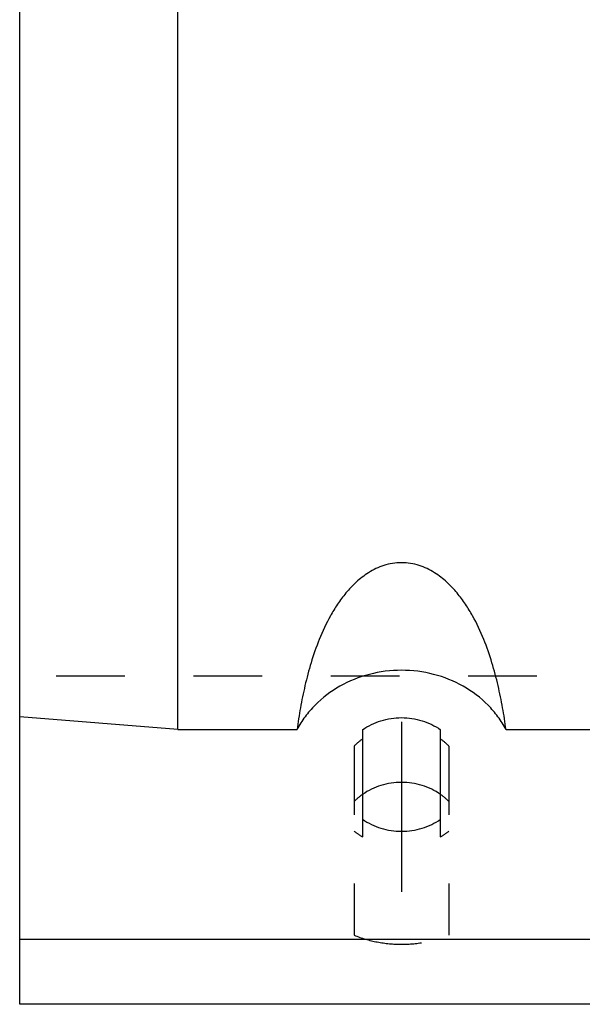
# Model space of a CAD drawing. Header units: millimetres. Extents: x 399 to 601, y 366 to 634.
# Tile 1 of 11: x 404 to 457, y 371 to 464. Entities that reach past the tile are written whole.
import ezdxf

# ---------------------------------------------------------------- set-up
doc = ezdxf.new("R2010")
doc.units = ezdxf.units.MM
doc.header["$LTSCALE"] = 65.185185
doc.linetypes.add('CENTER', pattern=[0.6, 0.375, -0.075, 0.075, -0.075])
doc.linetypes.add('HIDDEN', pattern=[0.2, 0.1, -0.1])
for name, color, linetype in [('FLAECHEN', 7, 'CONTINUOUS'), ('KOERPER', 7, 'CONTINUOUS'), ('KONST.EL_MIT_GEO', 7, 'CONTINUOUS')]:
    doc.layers.add(name, color=color, linetype=linetype)

msp = doc.modelspace()

# ---------------------------------------------------------------- linework, layer by layer
at = {"layer": 'FLAECHEN', "color": 8, "linetype": 'HIDDEN'}
msp.add_line((596.25, 402.143), (403.75, 402.143), dxfattribs=at)
at = {"layer": 'FLAECHEN', "color": 7, "linetype": 'Continuous'}
for p, q in [((596.25, 377.137), (403.75, 377.137)), ((403.75, 371), (403.75, 377.137)), ((596.25, 371), (403.75, 371))]:
    msp.add_line(p, q, dxfattribs=at)
at = {"layer": 'KOERPER', "color": 7, "linetype": 'Continuous'}
for p, q in [((436.3, 397.051), (436.3, 388.56)), ((443.7, 388.56), (443.7, 397.051))]:
    msp.add_line(p, q, dxfattribs=at)
at = {"layer": 'KOERPER', "color": 8, "linetype": 'HIDDEN'}
for p, q in [((435.5, 395.496), (435.5, 377.553)), ((444.5, 395.496), (444.5, 377.553)), ((436.3, 388.56), (436.3, 386.895)), ((443.7, 386.895), (443.7, 388.56))]:
    msp.add_line(p, q, dxfattribs=at)
for centre, radius, start, end in [((439.647, 391.416), 5.818, 125.12351, 135.46715), ((440.389, 391.458), 5.762, 44.48263, 54.92671), ((439.685, 392.611), 6.658, 231.05215, 238.72033), ((438.77, 413.12), 26.322, 264.45961, 264.61631), ((439.9, 396.952), 10.681, 249.89605, 250.30485), ((441.23, 413.12), 26.322, 275.38369, 275.54039), ((440.1, 396.952), 10.681, 289.69515, 290.10395), ((440.288, 392.649), 6.704, 301.30622, 308.92129)]:
    msp.add_arc(centre, radius, start, end, dxfattribs=at)
at = {"layer": 'KOERPER', "color": 7, "linetype": 'Continuous'}
for points in [[(436.3, 397.051), (436.829, 397.423), (438.027, 398.004), (440, 398.297), (441.973, 398.004), (443.171, 397.423), (443.7, 397.051)], [(436.3, 388.56), (436.829, 388.188), (438.027, 387.607), (440, 387.315), (441.973, 387.607), (443.171, 388.188), (443.7, 388.56)]]:
    msp.add_open_spline(points, degree=3, knots=[0, 0, 0, 0, 0.247523, 0.5, 0.752477, 1, 1, 1, 1], dxfattribs=at)
at = {"layer": 'KONST.EL_MIT_GEO', "color": 7, "linetype": 'Continuous'}
for p, q in [((403.75, 377.137), (403.75, 622.863)), ((418.75, 397.077), (418.75, 493.481)), ((418.75, 397.077), (403.75, 398.274)), ((418.75, 397.077), (430.08, 397.077)), ((449.92, 397.077), (550.08, 397.077))]:
    msp.add_line(p, q, dxfattribs=at)
at = {"layer": 'KONST.EL_MIT_GEO', "color": 2, "linetype": 'CENTER'}
msp.add_line((440, 397.806), (440, 381.668), dxfattribs=at)
at = {"layer": 'KONST.EL_MIT_GEO', "color": 8, "linetype": 'HIDDEN'}
for centre, radius, start, end in [((439.647, 386.155), 5.818, 125.12766, 135.4674), ((440.389, 386.198), 5.762, 44.48299, 54.92195)]:
    msp.add_arc(centre, radius, start, end, dxfattribs=at)
at = {"layer": 'KONST.EL_MIT_GEO', "color": 7, "linetype": 'Continuous'}
for points, knots in [([(449.92, 397.077), (449.827, 397.761), (449.61, 399.154), (449.18, 401.27), (448.604, 403.448), (447.83, 405.675), (446.967, 407.525), (446.083, 408.98), (445.282, 410.062), (444.313, 411.093), (443.127, 412.017), (441.932, 412.592), (440.858, 412.854), (440, 412.924), (439.142, 412.854), (438.068, 412.592), (436.873, 412.017), (435.687, 411.093), (434.718, 410.062), (433.917, 408.98), (433.033, 407.525), (432.17, 405.675), (431.396, 403.448), (430.82, 401.27), (430.39, 399.154), (430.173, 397.761), (430.08, 397.077)], [0, 0, 0, 0, 0.051454, 0.105051, 0.160916, 0.219283, 0.280622, 0.312708, 0.346003, 0.380861, 0.41783, 0.457562, 0.478557, 0.5, 0.521444, 0.542438, 0.58217, 0.619139, 0.653997, 0.687292, 0.719378, 0.780717, 0.839084, 0.894949, 0.948546, 1, 1, 1, 1]), ([(449.92, 397.077), (449.696, 397.497), (449.181, 398.311), (447.909, 399.788), (445.904, 401.302), (443.069, 402.435), (440, 402.822), (436.931, 402.435), (434.096, 401.302), (432.091, 399.788), (430.819, 398.311), (430.304, 397.497), (430.08, 397.077)], [0, 0, 0, 0, 0.059804, 0.12047, 0.244235, 0.371193, 0.5, 0.628807, 0.755765, 0.87953, 0.940196, 1, 1, 1, 1]), ([(443.7, 390.913), (443.171, 391.286), (441.973, 391.866), (440, 392.159), (438.027, 391.866), (436.829, 391.286), (436.3, 390.913)], [0, 0, 0, 0, 0.247523, 0.5, 0.752477, 1, 1, 1, 1])]:
    msp.add_open_spline(points, degree=3, knots=knots, dxfattribs=at)
at = {"layer": 'KONST.EL_MIT_GEO', "color": 8, "linetype": 'HIDDEN'}
msp.add_open_spline([(435.5, 377.553), (436.209, 377.27), (437.693, 376.84), (440, 376.624), (442.307, 376.84), (443.791, 377.27), (444.5, 377.553)], degree=3, knots=[0, 0, 0, 0, 0.24898, 0.5, 0.75102, 1, 1, 1, 1], dxfattribs=at)

doc.saveas('drawing.dxf')
